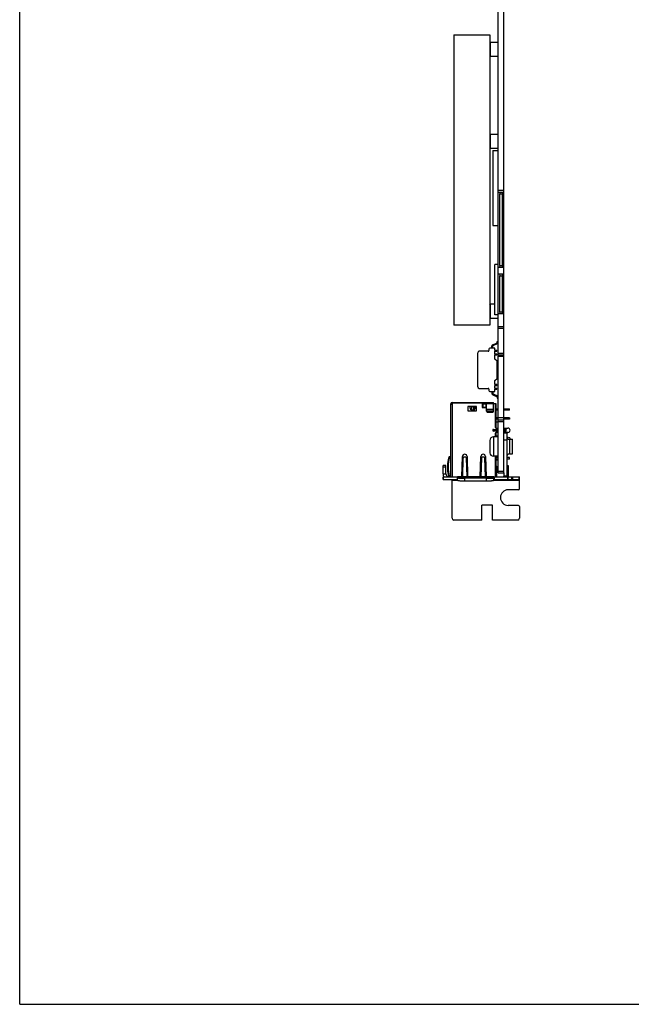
# Model space of a CAD drawing. Header units: millimetres. Extents: x 0 to 559, y 0 to 432.
# Tile 1 of 10: x 0 to 173, y 0 to 278. Entities that reach past the tile are written whole.
import ezdxf

# ---------------------------------------------------------------- set-up
doc = ezdxf.new("R2010")
doc.units = ezdxf.units.MM
doc.header["$LTSCALE"] = 30.734
doc.layers.get('0').update_dxf_attribs({"linetype": 'CONTINUOUS'})
doc.layers.add('00_COMPONENTS', color=7, linetype='CONTINUOUS')

msp = doc.modelspace()

# ---------------------------------------------------------------- linework, layer by layer
at = {"color": 7}
for q in [(0, 431.8), (558.8, 0)]:
    msp.add_line((0, 0), q, dxfattribs=at)
at = {"layer": '00_COMPONENTS', "color": 7}
for p, q in [((135.201, 229.439), (135.201, 297.789)), ((136.801, 229.439), (136.801, 297.789)), ((122.701, 273.847), (122.701, 191.847)), ((122.701, 273.847), (132.801, 273.847)), ((132.801, 273.847), (132.801, 191.847)), ((132.801, 271.647), (133.001, 271.847)), ((133.001, 267.847), (133.001, 271.847)), ((133.001, 271.847), (135.201, 271.847)), ((132.801, 268.047), (133.001, 267.847)), ((133.001, 267.847), (135.201, 267.847)), ((132.801, 245.647), (133.001, 245.847)), ((133.001, 241.847), (133.001, 245.847)), ((133.001, 245.847), (135.201, 245.847)), ((132.801, 242.047), (133.001, 241.847)), ((133.001, 241.847), (135.201, 241.847)), ((133.677, 241.232), (133.677, 219.978)), ((133.677, 241.232), (135.201, 241.232)), ((135.201, 229.439), (136.801, 229.439)), ((135.528, 229.439), (135.71, 228.939)), ((135.71, 208.739), (135.71, 228.939)), ((135.71, 228.939), (136.291, 228.939)), ((136.291, 228.939), (136.473, 229.439)), ((136.291, 228.939), (136.291, 208.739)), ((133.677, 219.978), (135.201, 219.978)), ((135.201, 209.008), (134.261, 209.008)), ((134.261, 194.754), (134.261, 209.008)), ((135.71, 208.739), (135.528, 208.239)), ((135.71, 208.739), (136.291, 208.739)), ((136.473, 208.239), (136.291, 208.739)), ((135.201, 208.239), (136.801, 208.239)), ((135.201, 206.339), (136.801, 206.339)), ((135.528, 206.339), (135.71, 205.839)), ((136.291, 205.839), (136.473, 206.339)), ((135.71, 205.839), (136.291, 205.839)), ((135.71, 195.634), (135.71, 205.839)), ((136.291, 205.839), (136.291, 195.634)), ((132.801, 197.647), (133.001, 197.847)), ((133.001, 197.847), (134.261, 197.847)), ((133.001, 193.847), (133.001, 197.847)), ((135.201, 194.754), (134.261, 194.754)), ((135.201, 195.134), (136.801, 195.134)), ((135.201, 191.484), (135.201, 195.134)), ((135.71, 195.634), (135.528, 195.134)), ((135.71, 195.634), (136.291, 195.634)), ((136.473, 195.134), (136.291, 195.634)), ((136.801, 191.484), (136.801, 195.134)), ((132.801, 194.047), (133.001, 193.847)), ((133.001, 193.847), (135.201, 193.847)), ((132.801, 191.847), (122.701, 191.847)), ((135.201, 191.484), (136.801, 191.484)), ((133.643, 186.308), (134.906, 186.872)), ((133.745, 186.08), (135.008, 186.644)), ((134.951, 187.282), (135.201, 187.282)), ((134.951, 186.941), (134.951, 187.282)), ((129.451, 174.419), (129.451, 184.096)), ((132.385, 184.496), (129.851, 184.496)), ((132.585, 185.077), (132.585, 184.696)), ((134.3, 185.377), (132.885, 185.377)), ((133.451, 185.377), (133.451, 186.012)), ((133.701, 185.377), (133.701, 186.012)), ((134.3, 184.726), (134.3, 185.377)), ((134.783, 184.726), (134.3, 184.726)), ((134.3, 184.526), (134.783, 184.526)), ((134.3, 183.655), (134.3, 184.526)), ((134.783, 183.655), (134.3, 183.655)), ((134.783, 184.526), (134.783, 184.726)), ((134.783, 183.455), (134.783, 183.655)), ((134.3, 183.455), (134.783, 183.455)), ((134.3, 182.291), (134.3, 183.455)), ((134.951, 181.737), (134.3, 182.291)), ((134.951, 176.778), (134.951, 181.737)), ((135.201, 183.484), (136.801, 183.484)), ((135.201, 150.139), (135.201, 182.984)), ((136.801, 160.177), (136.801, 182.984)), ((134.3, 176.224), (134.951, 176.778)), ((134.3, 175.06), (134.3, 176.224)), ((129.851, 174.019), (132.385, 174.019)), ((132.585, 173.819), (132.585, 173.437)), ((132.885, 173.137), (134.3, 173.137)), ((133.451, 173.137), (133.451, 172.503)), ((133.701, 173.137), (133.701, 172.503)), ((134.783, 175.06), (134.3, 175.06)), ((134.3, 174.86), (134.783, 174.86)), ((134.3, 173.989), (134.3, 174.86)), ((134.783, 173.989), (134.3, 173.989)), ((134.3, 173.789), (134.783, 173.789)), ((134.3, 173.137), (134.3, 173.789)), ((134.783, 174.86), (134.783, 175.06)), ((134.783, 173.789), (134.783, 173.989)), ((122.201, 170.019), (133.908, 170.019)), ((122.201, 169.819), (122.208, 169.819)), ((122.208, 169.569), (122.208, 170.019)), ((122.223, 169.929), (130.501, 169.929)), ((122.223, 169.929), (122.223, 169.569)), ((130.651, 169.779), (130.651, 168.729)), ((130.708, 170.019), (130.708, 168.612)), ((130.708, 169.819), (131.908, 169.819)), ((131.908, 167.568), (131.908, 170.019)), ((133.643, 172.207), (134.906, 171.643)), ((133.745, 172.435), (135.008, 171.871)), ((133.908, 167.568), (133.908, 170.019)), ((133.908, 169.729), (134.151, 169.729)), ((134.951, 171.574), (134.951, 171.232)), ((134.951, 171.232), (135.201, 171.232)), ((121.851, 149.039), (121.851, 169.669)), ((121.851, 169.569), (122.223, 169.569)), ((122.051, 169.569), (122.051, 169.669)), ((129.051, 168.929), (126.651, 168.929)), ((126.651, 168.929), (126.651, 167.629)), ((126.651, 167.629), (129.051, 167.629)), ((127.456, 168.919), (127.457, 168.919)), ((127.456, 168.919), (127.486, 168.919)), ((127.486, 168.919), (127.496, 168.919)), ((127.496, 168.919), (127.546, 168.919)), ((127.546, 168.919), (127.614, 168.919)), ((127.614, 168.919), (127.66, 168.919)), ((127.66, 168.919), (128.318, 168.919)), ((128.318, 168.845), (127.698, 168.845)), ((128.318, 167.881), (127.698, 167.881)), ((128.318, 168.919), (128.344, 168.919)), ((128.344, 168.919), (128.56, 168.919)), ((128.559, 168.919), (128.56, 168.919)), ((129.051, 167.629), (129.051, 168.929)), ((130.708, 169.644), (131.908, 169.644)), ((130.708, 169.639), (131.908, 169.639)), ((130.901, 169.439), (130.708, 169.439)), ((130.801, 168.579), (131.771, 168.579)), ((130.901, 169.639), (130.901, 168.579)), ((131.801, 168.639), (130.901, 168.639)), ((131.801, 168.639), (131.801, 169.639)), ((133.658, 167.383), (132.158, 167.383)), ((132.158, 167.328), (133.658, 167.328)), ((134.314, 169.644), (134.601, 169.644)), ((134.601, 169.639), (134.318, 169.639)), ((134.351, 169.529), (134.351, 163.079)), ((134.601, 169.644), (134.601, 169.639)), ((134.601, 162.784), (134.601, 169.639)), ((134.601, 168.194), (135.201, 168.194)), ((135.201, 167.844), (134.601, 167.844)), ((136.801, 168.194), (138.401, 168.194)), ((138.401, 167.844), (136.801, 167.844)), ((137.401, 167.844), (137.401, 168.194)), ((138.401, 167.844), (138.401, 168.194)), ((135.201, 165.654), (134.601, 165.654)), ((135.201, 165.304), (134.601, 165.304)), ((135.201, 164.489), (134.601, 164.489)), ((135.201, 165.139), (136.801, 165.139)), ((138.401, 165.654), (136.801, 165.654)), ((138.401, 165.304), (136.801, 165.304)), ((137.401, 165.304), (137.401, 165.654)), ((138.401, 165.654), (138.401, 165.304)), ((133.901, 162.429), (135.201, 162.429)), ((135.201, 161.929), (133.901, 161.929)), ((134.601, 160.294), (134.601, 161.575)), ((134.651, 162.779), (135.201, 162.779)), ((135.201, 161.579), (134.651, 161.579)), ((136.801, 162.779), (137.951, 162.779)), ((136.801, 162.429), (137.301, 162.429)), ((137.301, 161.929), (136.801, 161.929)), ((137.951, 161.579), (136.801, 161.579)), ((136.801, 161.439), (137.601, 161.439)), ((137.601, 161.439), (137.601, 149.239)), ((132.871, 159.294), (132.871, 155.844)), ((135.201, 160.294), (133.871, 160.294)), ((134.351, 161.279), (134.351, 160.294)), ((135.192, 160.701), (135.199, 160.704)), ((135.201, 160.699), (135.192, 160.701)), ((135.198, 160.703), (135.194, 160.702)), ((135.199, 160.704), (135.198, 160.703)), ((138.521, 160.079), (137.621, 160.247)), ((138.401, 159.619), (139.201, 159.619)), ((138.521, 160.079), (138.521, 159.619)), ((139.201, 155.519), (139.201, 159.619)), ((121.39, 154.281), (121.197, 154.334)), ((121.285, 154.639), (121.307, 154.709)), ((121.285, 154.639), (121.477, 154.581)), ((121.498, 154.651), (121.307, 154.709)), ((121.477, 154.581), (121.498, 154.651)), ((124.926, 149.039), (125.101, 154.749)), ((125.188, 149.039), (125.351, 154.334)), ((126.151, 154.334), (126.23, 151.724)), ((126.401, 154.749), (126.575, 149.039)), ((130.126, 149.039), (130.301, 154.749)), ((130.388, 149.039), (130.551, 154.334)), ((131.351, 154.334), (131.43, 151.724)), ((131.601, 154.749), (131.775, 149.039)), ((135.201, 154.844), (133.871, 154.844)), ((134.351, 154.844), (134.351, 149.039)), ((134.601, 149.039), (134.601, 154.844)), ((135.201, 154.479), (134.601, 154.479)), ((135.201, 153.979), (134.601, 153.979)), ((135.201, 153.689), (134.601, 153.689)), ((138.401, 154.479), (137.601, 154.479)), ((138.401, 153.979), (137.601, 153.979)), ((138.401, 155.499), (138.23, 155.499)), ((138.401, 155.519), (139.201, 155.519)), ((138.401, 153.979), (138.401, 154.479)), ((120.421, 152.239), (119.621, 152.239)), ((119.621, 149.839), (119.621, 152.239)), ((120.421, 149.839), (120.421, 152.239)), ((126.23, 151.724), (126.313, 149.039)), ((131.43, 151.724), (131.513, 149.039)), ((134.601, 150.989), (134.651, 150.989)), ((134.651, 152.037), (134.851, 152.037)), ((134.651, 149.039), (134.651, 152.037)), ((134.851, 149.039), (134.851, 152.037)), ((135.051, 150.789), (134.851, 150.989)), ((135.201, 150.789), (135.051, 150.789)), ((137.601, 152.239), (138.041, 152.239)), ((138.041, 152.239), (138.041, 149.239)), ((119.621, 149.039), (133.931, 149.039)), ((119.621, 148.239), (119.621, 149.039)), ((119.621, 148.239), (123.584, 148.239)), ((120.902, 149.039), (120.924, 149.096)), ((122.161, 137.309), (122.161, 148.239)), ((123.731, 148.771), (123.731, 149.039)), ((123.731, 147.974), (123.731, 148.771)), ((131.931, 148.596), (125.731, 148.596)), ((131.931, 147.799), (125.731, 147.799)), ((133.931, 148.771), (133.931, 149.039)), ((133.931, 147.974), (133.931, 148.771)), ((133.931, 148.239), (141.211, 148.239)), ((134.077, 149.039), (141.211, 149.039)), ((135.201, 150.139), (136.801, 150.139)), ((136.801, 150.139), (136.801, 149.239)), ((138.041, 148.239), (138.041, 149.039)), ((141.211, 145.669), (141.211, 149.039)), ((140.911, 145.369), (138.041, 145.369)), ((133.591, 140.999), (130.541, 140.999)), ((130.541, 136.809), (130.541, 140.999)), ((133.591, 136.809), (133.591, 140.999)), ((140.911, 140.949), (138.041, 140.949)), ((141.211, 140.649), (141.211, 137.309)), ((130.541, 136.809), (122.661, 136.809)), ((140.711, 136.809), (133.591, 136.809))]:
    msp.add_line(p, q, dxfattribs=at)
at = {"layer": '00_COMPONENTS', "color": 4}
for p, q in [((136.801, 229.939), (135.201, 229.939)), ((135.201, 195.134), (135.201, 229.439)), ((136.801, 195.134), (136.801, 229.439)), ((135.201, 182.984), (135.201, 191.484)), ((135.201, 190.984), (136.801, 190.984)), ((136.801, 182.984), (136.801, 191.484)), ((135.201, 183.984), (136.801, 183.984)), ((136.801, 182.984), (135.201, 182.984)), ((122.201, 169.569), (122.201, 149.039)), ((122.223, 169.669), (122.208, 169.669)), ((127.698, 168.919), (127.698, 167.881)), ((128.318, 167.881), (128.318, 168.919)), ((130.708, 169.669), (130.651, 169.669)), ((133.908, 169.669), (131.908, 169.669)), ((133.908, 168.066), (131.908, 168.066)), ((131.908, 167.982), (133.908, 167.982)), ((132.158, 167.383), (132.158, 167.328)), ((133.658, 167.328), (133.658, 167.383)), ((136.801, 165.639), (135.201, 165.639)), ((135.201, 164.639), (136.801, 164.639)), ((133.901, 162.429), (133.901, 162.229)), ((135.201, 162.229), (133.901, 162.229)), ((133.901, 162.129), (135.201, 162.129)), ((133.901, 162.129), (133.901, 161.929)), ((137.301, 162.229), (136.801, 162.229)), ((136.801, 162.129), (137.301, 162.129)), ((137.301, 162.229), (137.301, 162.429)), ((137.301, 161.929), (137.301, 162.129)), ((133.871, 160.294), (133.871, 154.844)), ((136.801, 150.139), (136.801, 160.177)), ((136.801, 159.439), (137.601, 159.439)), ((138.401, 159.619), (138.401, 155.519)), ((125.52, 154.639), (125.981, 154.639)), ((130.72, 154.639), (131.181, 154.639)), ((120.421, 151.739), (119.621, 151.739)), ((134.851, 151.037), (134.651, 151.037)), ((135.201, 150.639), (136.801, 150.639)), ((137.601, 151.739), (138.041, 151.739)), ((119.621, 149.839), (120.421, 149.839)), ((119.767, 148.239), (119.767, 149.039)), ((122.161, 148.039), (123.731, 148.039)), ((123.584, 149.039), (123.584, 148.239)), ((133.931, 149.036), (123.731, 149.036)), ((125.731, 147.799), (125.731, 148.596)), ((131.931, 147.799), (131.931, 148.596)), ((133.931, 148.039), (141.211, 148.039)), ((134.077, 149.039), (134.077, 148.239)), ((138.041, 149.239), (136.801, 149.239)), ((137.894, 148.239), (137.894, 149.039)), ((139.032, 148.239), (139.032, 149.039)), ((139.349, 148.239), (139.349, 149.039)), ((141.028, 149.039), (141.028, 148.239))]:
    msp.add_line(p, q, dxfattribs=at)
at = {"layer": '00_COMPONENTS', "color": 7}
for centre, radius, start, end in [((134.876, 186.941), 0.075, 294.04972, 360), ((134.876, 186.941), 0.325, 294.04972, 360), ((129.851, 184.096), 0.4, 90, 180), ((132.385, 184.696), 0.2, 270, 360), ((132.885, 185.077), 0.3, 90, 180), ((133.776, 186.012), 0.325, 114.04972, 180), ((133.776, 186.012), 0.075, 114.04972, 180), ((129.851, 174.419), 0.4, 180, 270), ((132.385, 173.819), 0.2, 0, 90), ((132.885, 173.437), 0.3, 180, 270), ((133.776, 172.503), 0.325, 180, 245.95028), ((133.776, 172.503), 0.075, 180, 245.95028), ((122.201, 169.669), 0.35, 90, 180), ((122.201, 169.669), 0.15, 90, 180), ((130.501, 169.779), 0.15, 0, 90), ((134.151, 169.529), 0.2, 0, 90), ((134.876, 171.574), 0.075, 0, 65.95028), ((134.876, 171.574), 0.325, 0, 65.95028), ((127.289, 170.712), 1.801, 275.05192, 275.31859), ((128.727, 170.713), 1.801, 264.68141, 264.94805), ((130.801, 168.729), 0.15, 180, 270), ((131.771, 168.729), 0.15, 270, 336.36158), ((133.901, 162.179), 0.25, 90, 270), ((134.651, 163.079), 0.3, 180, 270), ((134.651, 161.279), 0.3, 90, 180), ((137.301, 162.179), 0.25, 270, 90), ((137.951, 162.179), 0.6, 270, 90), ((133.871, 159.294), 1, 90, 180), ((134.403, 162.797), 2.239, 290.46957, 290.61673), ((135.283, 160.462), 0.256, 110.37644, 110.85216), ((138.401, 160.419), 0.8, 180, 270), ((133.871, 155.844), 1, 180, 270), ((130.851, 151.724), 10, 164.87346, 195.57403), ((130.877, 151.721), 10.026, 167.85074, 176.25379), ((130.851, 151.724), 9.8, 163.05, 195.89945), ((130.864, 151.722), 10.014, 164.88389, 167.84558), ((130.851, 151.724), 10, 163.05, 164.87346), ((125.751, 154.729), 0.65, 1.75035, 178.24965), ((130.951, 154.729), 0.65, 1.75035, 178.24965), ((138.401, 154.719), 0.8, 90, 180), ((130.823, 151.724), 9.973, 176.25285, 184.74029), ((130.876, 151.728), 10.025, 184.73762, 191.57258), ((121.221, 149.839), 1.6, 180, 210.04714), ((121.221, 149.839), 0.8, 180, 248.26923), ((130.85, 151.723), 9.998, 191.57448, 192.13233), ((130.857, 151.724), 10.006, 192.13237, 193.05079), ((130.864, 151.726), 10.013, 193.05082, 194.80666), ((130.863, 151.726), 10.012, 194.80665, 195.56418), ((136.601, 149.239), 0.2, 270, 360), ((136.601, 149.239), 1, 348.40763, 360), ((137.041, 149.239), 1, 348.46237, 360), ((138.041, 143.159), 2.21, 90, 270), ((140.911, 145.669), 0.3, 270, 360), ((140.911, 140.649), 0.3, 0, 90), ((122.661, 137.309), 0.5, 180, 270), ((140.711, 137.309), 0.5, 270, 360)]:
    msp.add_arc(centre, radius, start, end, dxfattribs=at)
at = {"layer": '00_COMPONENTS', "color": 4}
for centre, start, end in [((133.901, 162.179), 90, 270), ((137.301, 162.179), 270, 90)]:
    msp.add_arc(centre, 0.05, start, end, dxfattribs=at)
at = {"layer": '00_COMPONENTS', "color": 7}
for points, knots in [([(127.448, 168.919), (127.416, 168.916), (127.351, 168.912), (127.286, 168.909), (127.253, 168.908)], [0, 0, 0, 0, 0.499995, 1, 1, 1, 1]), ([(127.253, 168.908), (127.256, 168.906), (127.262, 168.901), (127.278, 168.892), (127.307, 168.882), (127.351, 168.871), (127.406, 168.862), (127.47, 168.855), (127.569, 168.847), (127.645, 168.845), (127.698, 168.845)], [0, 0, 0, 0, 0.0220306, 0.050021, 0.1250111, 0.2252664, 0.348821, 0.4925225, 0.6523134, 1, 1, 1, 1]), ([(127.698, 167.881), (127.686, 167.881), (127.661, 167.884), (127.614, 167.9), (127.561, 167.934), (127.51, 167.989), (127.467, 168.05), (127.431, 168.115), (127.39, 168.205), (127.349, 168.322), (127.311, 168.466), (127.283, 168.612), (127.264, 168.76), (127.256, 168.859), (127.253, 168.908)], [0, 0, 0, 0, 0.0312172, 0.0624462, 0.1247817, 0.18724, 0.2497417, 0.3122601, 0.3747848, 0.4998013, 0.62484, 0.7498889, 0.8749429, 1, 1, 1, 1]), ([(128.763, 168.908), (128.76, 168.906), (128.754, 168.901), (128.738, 168.892), (128.709, 168.882), (128.665, 168.871), (128.61, 168.862), (128.546, 168.855), (128.447, 168.847), (128.371, 168.845), (128.318, 168.845)], [0, 0, 0, 0, 0.0220301, 0.0500176, 0.1250009, 0.2252518, 0.3488055, 0.4925046, 0.6522998, 1, 1, 1, 1]), ([(128.318, 167.881), (128.33, 167.881), (128.355, 167.884), (128.402, 167.9), (128.455, 167.934), (128.506, 167.989), (128.549, 168.05), (128.585, 168.115), (128.626, 168.205), (128.667, 168.322), (128.705, 168.466), (128.733, 168.612), (128.752, 168.76), (128.76, 168.859), (128.763, 168.908)], [0, 0, 0, 0, 0.0312172, 0.0624463, 0.1247817, 0.18724, 0.2497417, 0.3122601, 0.3747848, 0.4998013, 0.6248401, 0.7498889, 0.8749429, 1, 1, 1, 1]), ([(128.763, 168.908), (128.73, 168.909), (128.665, 168.912), (128.6, 168.916), (128.568, 168.919)], [0, 0, 0, 0, 0.500005, 1, 1, 1, 1]), ([(131.908, 167.623), (131.908, 167.592), (131.921, 167.528), (131.977, 167.449), (132.06, 167.396), (132.126, 167.383), (132.158, 167.383)], [0, 0, 0, 0, 0.2453522, 0.493449, 0.7453827, 1, 1, 1, 1]), ([(131.908, 167.568), (131.908, 167.537), (131.921, 167.473), (131.977, 167.393), (132.06, 167.34), (132.126, 167.328), (132.158, 167.328)], [0, 0, 0, 0, 0.2453522, 0.493449, 0.7453827, 1, 1, 1, 1]), ([(133.658, 167.383), (133.69, 167.383), (133.756, 167.396), (133.839, 167.449), (133.895, 167.528), (133.908, 167.592), (133.908, 167.623)], [0, 0, 0, 0, 0.2546173, 0.506551, 0.7546478, 1, 1, 1, 1]), ([(133.658, 167.328), (133.69, 167.328), (133.756, 167.34), (133.839, 167.393), (133.895, 167.473), (133.908, 167.537), (133.908, 167.568)], [0, 0, 0, 0, 0.2546173, 0.506551, 0.7546478, 1, 1, 1, 1]), ([(134.601, 160.586), (134.668, 160.586), (134.795, 160.595), (134.991, 160.633), (135.118, 160.674), (135.186, 160.699)], [0, 0, 0, 0, 0.3353732, 0.6339442, 1, 1, 1, 1]), ([(125.351, 154.334), (125.355, 154.363), (125.369, 154.421), (125.405, 154.503), (125.456, 154.577), (125.498, 154.62), (125.52, 154.639)], [0, 0, 0, 0, 0.2488095, 0.4980029, 0.7482583, 1, 1, 1, 1]), ([(125.52, 154.639), (125.554, 154.662), (125.628, 154.697), (125.751, 154.715), (125.873, 154.697), (125.947, 154.662), (125.981, 154.639)], [0, 0, 0, 0, 0.2490698, 0.5, 0.7509302, 1, 1, 1, 1]), ([(125.981, 154.639), (126.003, 154.62), (126.045, 154.577), (126.096, 154.503), (126.132, 154.421), (126.146, 154.363), (126.151, 154.334)], [0, 0, 0, 0, 0.2517417, 0.5019971, 0.7511905, 1, 1, 1, 1]), ([(130.551, 154.334), (130.555, 154.363), (130.569, 154.421), (130.605, 154.503), (130.656, 154.577), (130.698, 154.62), (130.72, 154.639)], [0, 0, 0, 0, 0.2488095, 0.4980029, 0.7482583, 1, 1, 1, 1]), ([(130.72, 154.639), (130.754, 154.662), (130.828, 154.697), (130.951, 154.715), (131.073, 154.697), (131.147, 154.662), (131.181, 154.639)], [0, 0, 0, 0, 0.2490698, 0.5, 0.7509302, 1, 1, 1, 1]), ([(131.181, 154.639), (131.203, 154.62), (131.245, 154.577), (131.296, 154.503), (131.332, 154.421), (131.346, 154.363), (131.351, 154.334)], [0, 0, 0, 0, 0.2517417, 0.5019971, 0.7511905, 1, 1, 1, 1]), ([(123.731, 148.771), (123.731, 148.754), (123.797, 148.723), (123.901, 148.699), (124.09, 148.669), (124.333, 148.645), (124.634, 148.624), (125.105, 148.602), (125.475, 148.596), (125.731, 148.596)], [0, 0, 0, 0, 0.025371, 0.0839176, 0.176502, 0.3001671, 0.4503937, 0.6215346, 1, 1, 1, 1]), ([(125.731, 147.799), (125.475, 147.799), (125.105, 147.805), (124.634, 147.827), (124.333, 147.848), (124.09, 147.872), (123.901, 147.902), (123.797, 147.926), (123.731, 147.957), (123.731, 147.974)], [0, 0, 0, 0, 0.3784654, 0.5496063, 0.6998329, 0.823498, 0.9160824, 0.974629, 1, 1, 1, 1]), ([(131.931, 148.596), (132.186, 148.596), (132.557, 148.602), (133.028, 148.624), (133.328, 148.645), (133.571, 148.669), (133.761, 148.699), (133.865, 148.723), (133.931, 148.754), (133.931, 148.771)], [0, 0, 0, 0, 0.3784654, 0.5496063, 0.6998329, 0.823498, 0.9160824, 0.974629, 1, 1, 1, 1]), ([(133.931, 147.974), (133.931, 147.957), (133.865, 147.926), (133.761, 147.902), (133.571, 147.872), (133.328, 147.848), (133.028, 147.827), (132.557, 147.805), (132.186, 147.799), (131.931, 147.799)], [0, 0, 0, 0, 0.025371, 0.0839176, 0.176502, 0.3001671, 0.4503937, 0.6215346, 1, 1, 1, 1])]:
    msp.add_open_spline(points, degree=3, knots=knots, dxfattribs=at)

doc.saveas('drawing.dxf')
